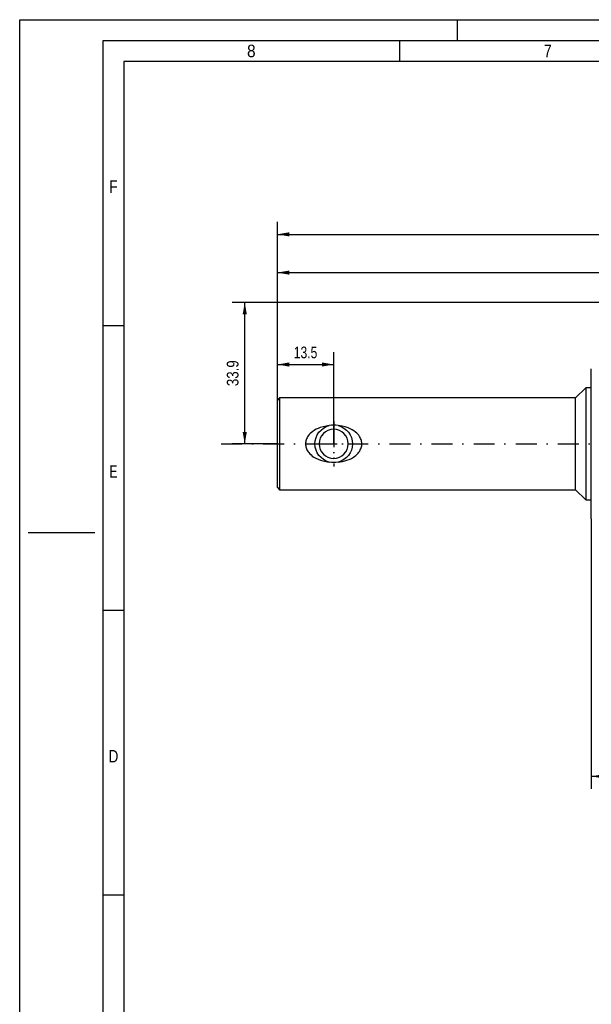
# Paper-space layout 'Blatt-1' of a CAD drawing. Header units: millimetres. Extents: x 0 to 594, y 0 to 420.
# Tile 4 of 19: x 0 to 137, y 184 to 420. Entities that reach past the tile are written whole.
import ezdxf
from ezdxf.enums import TextEntityAlignment as Align

# ---------------------------------------------------------------- set-up
doc = ezdxf.new("R2010")
doc.units = ezdxf.units.MM
doc.linetypes.add('DIVIDE', pattern=[10, 5, -2.5, 0, -2.5])
doc.layers.add('LAYER0', color=7, linetype='Continuous')
doc.styles.add('VERO0-osifont', font='osifont-2014-11-14.ttf')
doc.dimstyles.new('Vero Software', dxfattribs={"dimtxt": 2.8, "dimasz": 2.835641, "dimexe": 1.25, "dimexo": 3, "dimgap": 1.5, "dimtad": 1, "dimdsep": 46, "dimtxsty": 'VERO0-osifont', "dimblk1": 'ArrowheadClosed', "dimblk2": 'ArrowheadClosed', "dimsah": 1, "dimcen": 0, "dimclrt": 7, "dimaunit": 1, "dimadec": 3, "dimazin": 2, "dimtfac": 0.8, "dimtdec": 3, "dimtmove": 0, "dimatfit": 3, "dimfxl": 1, "dimtolj": 1, "dimarcsym": 0})

# ---------------------------------------------------------------- blocks, each defined once
blk = doc.blocks.new('ArrowheadClosed')
at = {"color": 0}
blk.add_solid([(0, 0), (-1, 0.176), (-1, -0.176)], dxfattribs=at)
blk = doc.blocks.new('*D18')
at = {"layer": 'LAYER0', "color": 56, "linetype": 'Continuous'}
for p, q in [((61.82, 328.74), (61.82, 340.27)), ((75.32, 318.24), (75.32, 340.27)), ((61.82, 337.27), (75.32, 337.27))]:
    blk.add_line(p, q, dxfattribs=at)
at = {"layer": 'LAYER0', "color": 56, "linetype": 'Continuous', "extrusion": (0, 0, -1), "xscale": 2.83564090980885, "yscale": 2.83564090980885, "zscale": 2.83564090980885}
blk.add_blockref('ArrowheadClosed', (-61.82, 337.27), dxfattribs=at)
at = {"layer": 'LAYER0', "color": 56, "linetype": 'Continuous', "xscale": 2.83564090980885, "yscale": 2.83564090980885, "zscale": 2.83564090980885}
blk.add_blockref('ArrowheadClosed', (75.32, 337.27), dxfattribs=at)
at = {"layer": 'LAYER0', "color": 7, "linetype": 'Continuous', "style": 'VERO0-osifont', "width": 0.978256}
blk.add_text('13.5', height=2.8, dxfattribs=at).set_placement((65.75, 338.77), (71.4, 338.77), align=Align.FIT)
blk = doc.blocks.new('*D19')
at = {"layer": 'LAYER0', "color": 56, "linetype": 'Continuous'}
for p, q in [((61.82, 328.74), (61.82, 362.32)), ((254.12, 352.14), (254.12, 362.32)), ((61.82, 359.32), (254.12, 359.32))]:
    blk.add_line(p, q, dxfattribs=at)
at = {"layer": 'LAYER0', "color": 56, "linetype": 'Continuous', "extrusion": (0, 0, -1), "xscale": 2.83564090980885, "yscale": 2.83564090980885, "zscale": 2.83564090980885}
blk.add_blockref('ArrowheadClosed', (-61.82, 359.32), dxfattribs=at)
at = {"layer": 'LAYER0', "color": 56, "linetype": 'Continuous', "xscale": 2.83564090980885, "yscale": 2.83564090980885, "zscale": 2.83564090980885}
blk.add_blockref('ArrowheadClosed', (254.12, 359.32), dxfattribs=at)
at = {"layer": 'LAYER0', "color": 230, "linetype": 'Continuous', "style": 'VERO0-osifont', "width": 0.980628}
blk.add_text('192', height=2.8, dxfattribs=at).set_placement((155.53, 360.82), (160.42, 360.82), align=Align.FIT)
blk = doc.blocks.new('*D20')
at = {"layer": 'LAYER0', "color": 56, "linetype": 'Continuous'}
for p, q in [((61.82, 328.74), (61.82, 371.5)), ((317.62, 298.14), (317.62, 371.5)), ((61.82, 368.5), (317.62, 368.5))]:
    blk.add_line(p, q, dxfattribs=at)
at = {"layer": 'LAYER0', "color": 56, "linetype": 'Continuous', "extrusion": (0, 0, -1), "xscale": 2.83564090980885, "yscale": 2.83564090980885, "zscale": 2.83564090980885}
blk.add_blockref('ArrowheadClosed', (-61.82, 368.5), dxfattribs=at)
at = {"layer": 'LAYER0', "color": 56, "linetype": 'Continuous', "xscale": 2.83564090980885, "yscale": 2.83564090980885, "zscale": 2.83564090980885}
blk.add_blockref('ArrowheadClosed', (317.62, 368.5), dxfattribs=at)
at = {"layer": 'LAYER0', "color": 7, "linetype": 'Continuous', "style": 'VERO0-osifont', "width": 0.97758}
blk.add_text('256', height=2.8, dxfattribs=at).set_placement((187.02, 370), (192.43, 370), align=Align.FIT)
blk = doc.blocks.new('*D22')
at = {"layer": 'LAYER0', "color": 56, "linetype": 'Continuous'}
for p, q in [((137.12, 300.24), (137.12, 235.47)), ((254.12, 260.14), (254.12, 235.47)), ((137.12, 238.47), (254.12, 238.47))]:
    blk.add_line(p, q, dxfattribs=at)
at = {"layer": 'LAYER0', "color": 56, "linetype": 'Continuous', "extrusion": (0, 0, -1), "xscale": 2.83564090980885, "yscale": 2.83564090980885, "zscale": 2.83564090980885}
blk.add_blockref('ArrowheadClosed', (-137.12, 238.47), dxfattribs=at)
at = {"layer": 'LAYER0', "color": 56, "linetype": 'Continuous', "xscale": 2.83564090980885, "yscale": 2.83564090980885, "zscale": 2.83564090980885}
blk.add_blockref('ArrowheadClosed', (254.12, 238.47), dxfattribs=at)
at = {"layer": 'LAYER0', "color": 230, "linetype": 'Continuous', "style": 'VERO0-osifont', "width": 0.979616}
blk.add_text('117', height=2.8, dxfattribs=at).set_placement((193.47, 239.97), (197.78, 239.97), align=Align.FIT)
blk = doc.blocks.new('*D25')
at = {"layer": 'LAYER0', "color": 56, "linetype": 'Continuous'}
for p, q in [((235.62, 352.14), (50.99, 352.14)), ((53.99, 318.24), (53.99, 352.14)), ((61.82, 318.24), (50.99, 318.24))]:
    blk.add_line(p, q, dxfattribs=at)
at = {"layer": 'LAYER0', "color": 56, "linetype": 'Continuous', "xscale": 2.83564090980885, "yscale": 2.83564090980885, "zscale": 2.83564090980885, "rotation": 90}
blk.add_blockref('ArrowheadClosed', (53.99, 352.14), dxfattribs=at)
at = {"layer": 'LAYER0', "color": 56, "linetype": 'Continuous', "extrusion": (0, 0, -1), "xscale": 2.83564090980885, "yscale": 2.83564090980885, "zscale": 2.83564090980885, "rotation": 270}
blk.add_blockref('ArrowheadClosed', (-53.99, 318.24), dxfattribs=at)
at = {"layer": 'LAYER0', "color": 7, "linetype": 'Continuous', "style": 'VERO0-osifont', "width": 0.978656}
blk.add_text('33.9', height=2.8, rotation=90, dxfattribs=at).set_placement((52.49, 332.09), (52.49, 338.29), align=Align.FIT)
blk = doc.blocks.new('Entity set 0')
at = {"layer": 'LAYER0', "color": 252, "linetype": 'Continuous'}
for p, q in [((0, 420), (594, 420)), ((0, 0), (0, 420)), ((105, 415), (105, 420)), ((20, 5), (20, 415)), ((20, 415), (589, 415)), ((91.12, 415), (91.12, 410)), ((20, 346.67), (25, 346.67)), ((2, 297), (18, 297)), ((20, 278.33), (25, 278.33)), ((20, 210), (25, 210))]:
    blk.add_line(p, q, dxfattribs=at)
at = {"layer": 'LAYER0', "color": 4, "linetype": 'Continuous'}
for p, q in [((584, 410), (25, 410)), ((25, 410), (25, 10))]:
    blk.add_line(p, q, dxfattribs=at)
at = {"layer": 'LAYER0', "color": 7, "linetype": 'Continuous', "style": 'VERO0-osifont'}
for s, width, p, p2 in [('8', 0.977037, (54.54, 411), (56.59, 411)), ('7', 0.977877, (125.74, 411), (127.64, 411)), ('F', 0.980822, (21.52, 378.45), (23.48, 378.45)), ('E', 0.980822, (21.52, 310.12), (23.48, 310.12)), ('D', 0.979347, (21.33, 241.79), (23.67, 241.79))]:
    blk.add_text(s, height=3, dxfattribs=dict(at, width=width)).set_placement(p, p2, align=Align.FIT)
blk = doc.blocks.new('View  2')
at = {"layer": 'LAYER0', "color": 4, "linetype": 'Continuous'}
for p, q in [((137.12, 300.24), (137.12, 336.24)), ((135.82, 331.69), (133.37, 329.24)), ((137.12, 331.69), (135.82, 331.69)), ((135.82, 331.69), (135.82, 304.79)), ((62.32, 329.24), (61.82, 328.74)), ((61.82, 307.74), (61.82, 328.74)), ((133.37, 329.24), (62.32, 329.24)), ((62.32, 329.24), (62.32, 307.24)), ((133.37, 307.24), (133.37, 329.24)), ((61.82, 307.74), (62.32, 307.24)), ((62.32, 307.24), (133.37, 307.24)), ((133.37, 307.24), (135.82, 304.79)), ((135.82, 304.79), (137.12, 304.79))]:
    blk.add_line(p, q, dxfattribs=at)
at = {"layer": 'LAYER0', "color": 100, "linetype": 'DIVIDE'}
for p, q in [((75.32, 323.64), (75.32, 312.84)), ((75.33, 323.64), (75.33, 312.84)), ((75.32, 322.44), (75.32, 314.04)), ((48.32, 318.24), (165.12, 318.24)), ((69.92, 318.24), (80.72, 318.24)), ((69.93, 318.24), (80.73, 318.24)), ((71.12, 318.24), (79.52, 318.24))]:
    blk.add_line(p, q, dxfattribs=at)
at = {"layer": 'LAYER0', "color": 4, "linetype": 'Continuous', "flags": 128}
for points in [[(74.24, 322.61), (73.51, 322.51), (72.79, 322.35), (72.09, 322.14), (71.61, 321.96), (71.15, 321.75), (70.71, 321.51), (70.29, 321.23), (70, 321), (69.72, 320.75), (69.47, 320.48), (69.24, 320.19), (69.08, 319.95), (68.94, 319.7), (68.82, 319.44), (68.72, 319.17), (68.66, 318.95), (68.61, 318.72), (68.59, 318.49), (68.58, 318.25), (68.58, 318.02), (68.61, 317.77), (68.66, 317.52), (68.73, 317.28), (68.82, 317.04), (68.92, 316.8), (69.05, 316.58), (69.19, 316.36), (69.34, 316.15), (69.6, 315.85), (69.89, 315.57), (70.2, 315.31), (70.53, 315.08), (71.04, 314.78), (71.57, 314.53), (72.13, 314.32), (72.69, 314.15), (73.46, 313.98), (74.24, 313.87)], [(76.41, 313.87), (76.91, 313.93), (77.4, 314.02), (77.96, 314.15), (78.51, 314.32), (79.05, 314.52), (79.56, 314.76), (80.05, 315.04), (80.36, 315.25), (80.66, 315.48), (80.94, 315.74), (81.2, 316.01), (81.39, 316.25), (81.56, 316.5), (81.71, 316.77), (81.84, 317.05), (81.93, 317.29), (81.99, 317.54), (82.04, 317.8), (82.07, 318.05), (82.07, 318.31), (82.06, 318.57), (82.02, 318.83), (81.96, 319.08), (81.88, 319.32), (81.79, 319.55), (81.68, 319.77), (81.55, 319.99), (81.34, 320.29), (81.11, 320.56), (80.86, 320.82), (80.58, 321.06), (80.16, 321.37), (79.72, 321.64), (79.25, 321.87), (78.77, 322.07), (78.07, 322.3), (77.36, 322.47), (76.88, 322.55), (76.41, 322.61)]]:
    blk.add_lwpolyline(points, dxfattribs=at)
at = {"layer": 'LAYER0', "color": 4, "linetype": 'Continuous', "extrusion": (0, 0, -1)}
blk.add_circle((-75.32, 318.24), 3.5, dxfattribs=at)
for centre, start, end in [((-75.33, 318.24), 283.9213, 76.0782), ((-75.32, 318.24), 103.9193, 256.08), ((-75.32, 318.24), 256.0879, 283.9126)]:
    blk.add_arc(centre, 4.5, start, end, dxfattribs=at)
at = {"layer": 'LAYER0', "color": 4, "linetype": 'Continuous'}
blk.add_arc((75.32, 318.24), 4.5, 76.0896, 103.9114, dxfattribs=at)

psp = doc.layouts.new('Blatt-1')

# ---------------------------------------------------------------- block references
at = {"layer": 'LAYER0', "color": 4, "linetype": 'Continuous'}
for name in ['Entity set 0', 'View  2']:
    psp.add_blockref(name, (0, 0), dxfattribs=at)

# ---------------------------------------------------------------- dimensions: what is measured, and where the dimension line sits
at = {"layer": 'LAYER0', "color": 56, "linetype": 'Continuous'}
for base, p1, p2, override, picture, middle in [((193.055, 368.498), (61.825, 328.739), (317.625, 298.139), {"dimasz": 2.835641, "dimdec": 0, "dimdsep": 46, "dimtxsty": 'VERO0-osifont'}, '*D20', (193.931, 369.998)), ((145.431, 359.317), (61.825, 328.739), (254.125, 352.139), {"dimasz": 2.835641, "dimdec": 0, "dimdsep": 46, "dimtxsty": 'VERO0-osifont', "dimclrt": 230}, '*D19', (161.915, 360.817)), ((67.226, 337.273), (61.825, 328.739), (75.325, 318.239), {"dimasz": 2.835641, "dimdsep": 46, "dimtxsty": 'VERO0-osifont'}, '*D18', (72.9, 338.773)), ((230.019, 238.468), (137.125, 300.239), (254.125, 260.139), {"dimasz": 2.835641, "dimdsep": 46, "dimtxsty": 'VERO0-osifont', "dimclrt": 230}, '*D22', (199.284, 239.968))]:
    dim = psp.add_linear_dim(base=base, p1=p1, p2=p2, dimstyle='Vero Software', override=override, dxfattribs=at)
    dim.commit()
    dim.dimension.update_dxf_attribs({"geometry": picture, "text_midpoint": middle})
dim = psp.add_linear_dim(base=(53.987, 335.067), p1=(61.825, 318.239), p2=(235.625, 352.139), angle=90, dimstyle='Vero Software', override={"dimasz": 2.835641, "dimdsep": 46, "dimtxsty": 'VERO0-osifont'}, dxfattribs=at)
dim.commit()
dim.dimension.update_dxf_attribs({"geometry": '*D25', "text_midpoint": (52.487, 339.785)})

doc.saveas('drawing.dxf')
